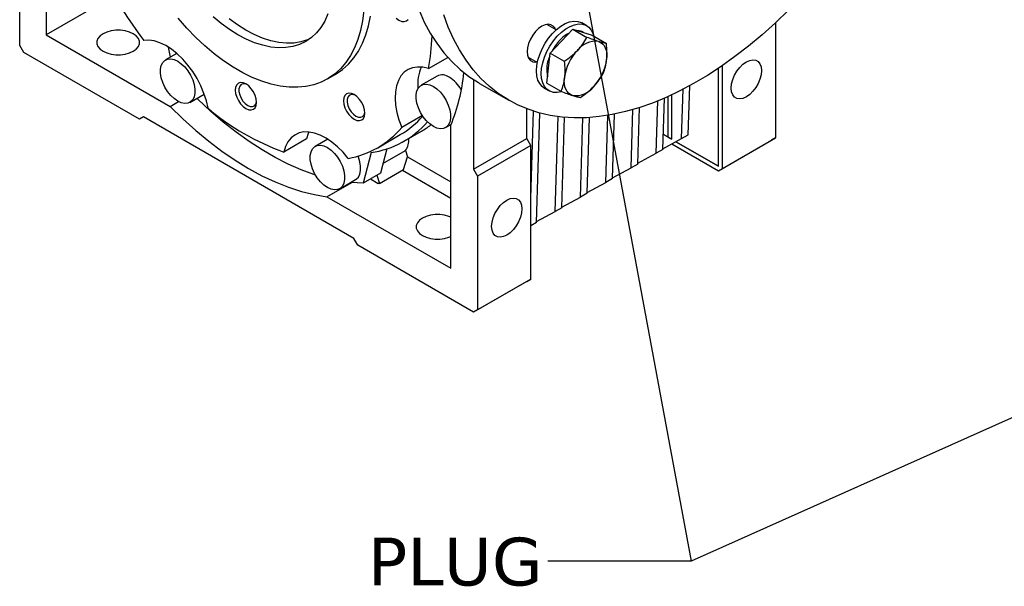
# Model space of a CAD drawing. Header units: millimetres. Extents: x 38 to 1638, y 38 to 1257.
# Tile 6 of 13: x 1086 to 1348, y 835 to 986. Entities that reach past the tile are written whole.
import ezdxf

# ---------------------------------------------------------------- set-up
doc = ezdxf.new("R2010")
doc.units = ezdxf.units.MM
doc.header["$LTSCALE"] = 6
doc.linetypes.add('SLD-Solid', pattern=[0])
doc.layers.add('TEXT', color=140, linetype='SLD-Solid', lineweight=25)
doc.styles.add('SLDTEXTSTYLE0', font='VERDANA.TTF')
doc.styles.get("Standard").update_dxf_attribs({"font": 'VERDANA.TTF'})
doc.dimstyles.new('SLDDIMSTYLE0', dxfattribs={"dimtxt": 0.18, "dimasz": 6.096, "dimexe": 0, "dimexo": 0.0625, "dimgap": 0, "dimtad": 0, "dimtih": 1, "dimtoh": 1, "dimdec": 0, "dimrnd": 1e-09, "dimzin": 0, "dimdsep": 46, "dimtxsty": 'Standard', "dimblk1": 'DOT', "dimblk2": 'DOT', "dimsah": 1, "dimcen": 0.09, "dimadec": 0, "dimazin": 0, "dimtfac": 6.096, "dimtdec": 0, "dimtofl": 0, "dimtmove": 0, "dimatfit": 3, "dimldrblk": 'DOT', "dimfxl": 0, "dimfrac": 2, "dimtolj": 1, "dimtzin": 0, "dimarcsym": 0})

# ---------------------------------------------------------------- blocks, each defined once
blk = doc.blocks.new('_Dot')
at = {"color": 0, "linetype": 'ByBlock', "lineweight": -2}
blk.add_line((-0.5, 0), (-1, 0), dxfattribs=at)
at = {"color": 0, "linetype": 'ByBlock', "const_width": 0.5}
blk.add_lwpolyline([(-0.25, 0, 1), (0.25, 0, 1)], format="xyb", close=True, dxfattribs=at)

msp = doc.modelspace()

# ---------------------------------------------------------------- linework, layer by layer
for p, q in [((1093.121, 1019.646), (1093.121, 981.622)), ((1086.05, 978.763), (1086.05, 1014.283)), ((1109.144, 990.872), (1093.121, 981.622)), ((1228.584, 982.95), (1226.112, 984.377)), ((1236.688, 984.045), (1235.415, 984.78)), ((1286.875, 984.861), (1286.875, 954.275)), ((1093.121, 981.622), (1126.049, 962.613)), ((1229.952, 979.93), (1232.971, 983.113)), ((1232.971, 983.113), (1236.729, 980.943)), ((1232.971, 983.113), (1235.56, 982.309)), ((1235.56, 982.309), (1238.149, 981.505)), ((1235.852, 982.219), (1235.688, 982.313)), ((1238.149, 981.505), (1241.908, 979.336)), ((1087.11, 976.926), (1086.05, 978.763)), ((1126.136, 975.712), (1125.603, 978.318)), ((1226.934, 976.748), (1229.952, 979.93)), ((1117.869, 959.169), (1087.11, 976.926)), ((1127.8, 976.673), (1124.783, 974.931)), ((1221.113, 975.716), (1223.585, 974.289)), ((1226.504, 972.761), (1226.934, 976.748)), ((1226.934, 976.748), (1230.692, 974.578)), ((1194.616, 972.641), (1199.783, 975.624)), ((1272.726, 946.107), (1272.726, 973.426)), ((1167.78, 969.885), (1169.902, 971.11)), ((1196.931, 970.66), (1192.688, 968.211)), ((1226.075, 968.775), (1226.504, 972.761)), ((1271.665, 946.719), (1271.665, 972.706)), ((1206.611, 969.717), (1206.611, 945.909)), ((1208.234, 968.718), (1216.012, 964.228)), ((1226.075, 968.775), (1229.834, 966.605)), ((1263.658, 955.046), (1264.059, 968.084)), ((1131.282, 963.673), (1135.071, 965.86)), ((1225.416, 967.459), (1226.688, 966.724)), ((1259.291, 953.864), (1259.291, 965.67)), ((1261.89, 954.025), (1262.294, 967.147)), ((1126.049, 962.613), (1128.243, 963.879)), ((1255.172, 950.147), (1255.601, 964.059)), ((1256.94, 951.168), (1257.36, 964.799)), ((1258.23, 965.184), (1258.23, 954.476)), ((1193.019, 960.167), (1187.543, 957.006)), ((1220.753, 954.073), (1220.753, 961.966)), ((1221.814, 938.205), (1222.526, 961.34)), ((1223.353, 931.778), (1224.247, 960.832)), ((1241.737, 942.391), (1242.286, 960.216)), ((1243.505, 943.412), (1244.032, 960.535)), ((1248.455, 946.269), (1248.931, 961.737)), ((1250.223, 947.29), (1250.684, 962.272)), ((1118.93, 959.782), (1117.869, 959.169)), ((1118.93, 959.782), (1117.869, 959.169)), ((1174.792, 927.534), (1118.93, 959.782)), ((1199.187, 956.952), (1200.692, 957.821)), ((1200.601, 919.575), (1200.601, 957.599)), ((1228.302, 934.635), (1229.079, 959.88)), ((1230.07, 935.656), (1230.81, 959.694)), ((1235.02, 938.513), (1235.668, 959.562)), ((1236.788, 939.534), (1237.407, 959.645)), ((1181.151, 951.624), (1187.161, 955.093)), ((1188.161, 953.361), (1192.757, 956.015)), ((1257.063, 955.15), (1258.23, 954.476)), ((1259.291, 953.864), (1257.063, 955.15)), ((1261.89, 954.025), (1263.658, 955.046)), ((1162.235, 953.941), (1156.225, 950.471)), ((1167.899, 953.895), (1164.561, 951.968)), ((1206.611, 945.909), (1220.753, 954.073)), ((1221.814, 952.236), (1207.672, 944.072)), ((1221.814, 952.236), (1220.753, 954.073)), ((1221.814, 916.716), (1221.814, 952.236)), ((1256.946, 951.366), (1261.89, 954.025)), ((1258.23, 954.476), (1259.291, 953.864)), ((1259.301, 952.632), (1271.665, 945.494)), ((1271.665, 946.719), (1260.399, 953.223)), ((1260.4, 953.224), (1271.665, 946.719)), ((1271.665, 945.494), (1285.814, 953.663)), ((1272.726, 946.107), (1286.875, 954.275)), ((1286.875, 954.275), (1285.814, 953.663)), ((1179.443, 950.33), (1177.273, 942.231)), ((1183.595, 951.322), (1181.87, 944.884)), ((1182.561, 947.465), (1188.55, 950.922)), ((1188.55, 950.922), (1189.052, 949.232)), ((1250.229, 947.488), (1255.172, 950.147)), ((1256.94, 951.168), (1255.172, 950.147)), ((1188.031, 945.797), (1189.052, 949.232)), ((1189.052, 949.232), (1200.601, 942.565)), ((1250.223, 947.29), (1248.455, 946.269)), ((1181.87, 944.884), (1177.273, 942.231)), ((1180.971, 944.365), (1181.642, 942.109)), ((1181.642, 942.109), (1188.031, 945.797)), ((1187.754, 945.638), (1200.601, 938.222)), ((1206.611, 945.909), (1207.672, 944.072)), ((1243.511, 943.61), (1248.455, 946.269)), ((1271.665, 945.494), (1272.726, 946.107)), ((1167.672, 938.584), (1174.256, 942.384)), ((1171.06, 940.709), (1175.303, 943.159)), ((1179.214, 943.351), (1181.308, 942.142)), ((1181.642, 942.109), (1181.308, 942.142)), ((1207.672, 944.072), (1207.672, 908.552)), ((1236.794, 939.732), (1241.737, 942.391)), ((1243.505, 943.412), (1241.737, 942.391)), ((1236.788, 939.534), (1235.02, 938.513)), ((1167.672, 938.584), (1200.601, 919.575)), ((1230.076, 935.854), (1235.02, 938.513)), ((1223.359, 931.976), (1228.302, 934.635)), ((1230.07, 935.656), (1228.302, 934.635)), ((1223.353, 931.778), (1221.814, 930.89)), ((1175.852, 925.696), (1174.792, 927.534)), ((1206.611, 907.94), (1175.852, 925.696)), ((1220.753, 916.104), (1206.611, 907.94)), ((1221.814, 916.716), (1207.672, 908.552)), ((1220.753, 916.104), (1221.814, 916.716)), ((1207.672, 908.552), (1206.611, 907.94))]:
    msp.add_line(p, q)
at = {"flags": 128}
for points in [[(1187.519, 1014.502), (1187.615, 1010.319), (1187.9, 1006.257), (1188.376, 1002.328), (1189.039, 998.541), (1189.889, 994.907), (1190.924, 991.437), (1192.14, 988.138), (1193.534, 985.021), (1195.102, 982.093), (1196.84, 979.362), (1198.745, 976.837), (1200.809, 974.523), (1203.028, 972.426), (1205.396, 970.554), (1207.907, 968.909), (1208.234, 968.718)], [(1177.47, 988.055), (1177.134, 985.339), (1176.609, 982.77), (1175.897, 980.363), (1175.002, 978.132), (1173.93, 976.089), (1172.687, 974.246), (1171.28, 972.614), (1169.717, 971.202), (1168.006, 970.018), (1166.158, 969.069), (1164.184, 968.36), (1162.094, 967.895), (1159.9, 967.678), (1157.616, 967.709), (1155.254, 967.987), (1152.828, 968.513), (1150.351, 969.282), (1147.838, 970.29), (1145.303, 971.531), (1142.761, 972.998), (1140.227, 974.684), (1137.714, 976.577), (1135.237, 978.668), (1132.811, 980.944), (1130.449, 983.392), (1128.164, 985.999)], [(1167.953, 987.16), (1167.103, 985.281), (1166.078, 983.598), (1164.885, 982.124), (1163.533, 980.87), (1162.032, 979.846), (1160.395, 979.058), (1158.633, 978.514), (1156.76, 978.218), (1154.79, 978.171), (1152.739, 978.374), (1150.621, 978.825), (1148.453, 979.522), (1146.251, 980.458), (1144.032, 981.627), (1141.814, 983.02), (1139.612, 984.625), (1137.444, 986.432)], [(1169.902, 971.11), (1170.127, 971.243), (1171.838, 972.427), (1173.401, 973.839), (1174.808, 975.471), (1176.052, 977.314), (1177.123, 979.357), (1178.018, 981.588), (1178.73, 983.995), (1179.255, 986.564)], [(1290.289, 988.16), (1286.809, 984.799), (1283.273, 981.616), (1279.691, 978.62), (1276.071, 975.819), (1272.425, 973.22), (1268.761, 970.83), (1265.09, 968.655), (1261.422, 966.703), (1257.766, 964.977), (1254.132, 963.482), (1250.53, 962.223), (1246.969, 961.203), (1243.46, 960.424), (1240.012, 959.889), (1236.634, 959.6), (1233.335, 959.556), (1230.124, 959.758), (1227.01, 960.206), (1224.001, 960.899), (1221.106, 961.833), (1218.331, 963.008), (1215.685, 964.419), (1213.174, 966.063), (1210.806, 967.936), (1208.587, 970.032), (1206.523, 972.347), (1204.619, 974.872), (1202.88, 977.603), (1201.312, 980.531), (1199.918, 983.648), (1198.702, 986.946)], [(1163.06, 980.511), (1162.516, 980.283), (1160.755, 979.739), (1158.882, 979.442), (1156.912, 979.395), (1154.86, 979.598), (1152.742, 980.05), (1150.574, 980.746), (1148.372, 981.683), (1146.154, 982.852), (1143.935, 984.244), (1141.733, 985.85)], [(1186.08, 986.043), (1186.812, 985.509), (1187.544, 985.198), (1188.227, 985.13), (1188.812, 985.311), (1189.262, 985.728)], [(1228.404, 983.054), (1228.262, 983.357), (1227.799, 983.941), (1227.183, 984.296), (1226.446, 984.406), (1225.624, 984.263), (1224.758, 983.876), (1223.893, 983.264), (1223.071, 982.457), (1222.333, 981.497), (1221.718, 980.43), (1221.254, 979.311), (1220.967, 978.196), (1220.869, 977.14)], [(1225.416, 967.459), (1224.835, 967.883), (1224.196, 968.643), (1223.727, 969.607), (1223.441, 970.749), (1223.344, 972.038), (1223.441, 973.437), (1223.727, 974.91), (1224.196, 976.416), (1224.835, 977.914), (1225.626, 979.362), (1226.548, 980.723), (1227.575, 981.958), (1228.679, 983.033), (1229.831, 983.92), (1230.999, 984.594), (1232.151, 985.037), (1233.256, 985.237), (1234.283, 985.188), (1235.204, 984.892), (1235.415, 984.78)], [(1229.902, 966.453), (1228.848, 966.267), (1227.82, 966.316), (1226.899, 966.613), (1226.108, 967.148), (1225.469, 967.909), (1225, 968.873), (1224.713, 970.015), (1224.617, 971.303), (1224.713, 972.703), (1225, 974.175), (1225.469, 975.681), (1226.108, 977.179), (1226.899, 978.628), (1227.82, 979.988), (1228.848, 981.223), (1229.952, 982.298), (1231.104, 983.185), (1232.272, 983.86), (1233.424, 984.303), (1234.528, 984.502), (1235.555, 984.453), (1236.477, 984.157), (1237.268, 983.621), (1237.907, 982.861), (1238.376, 981.897), (1238.562, 981.267)], [(1116.236, 981.903), (1115.24, 982.362), (1114.092, 982.681), (1112.85, 982.845), (1111.576, 982.845), (1110.333, 982.681), (1109.185, 982.362), (1108.189, 981.903), (1107.395, 981.328), (1106.842, 980.666), (1106.558, 979.949), (1106.558, 979.213), (1106.842, 978.496), (1107.395, 977.833), (1108.189, 977.258), (1109.185, 976.799), (1110.333, 976.48), (1111.576, 976.317), (1112.85, 976.317), (1114.092, 976.48), (1115.24, 976.799), (1116.236, 977.258), (1117.03, 977.833), (1117.583, 978.496), (1117.867, 979.213), (1117.867, 979.949), (1117.583, 980.666), (1117.03, 981.328), (1116.236, 981.903)], [(1136.082, 962.099), (1135.64, 964.062), (1135.001, 966.054), (1134.176, 968.037), (1133.181, 969.974), (1132.035, 971.83), (1130.759, 973.569), (1129.377, 975.16), (1127.913, 976.573), (1126.397, 977.782), (1124.855, 978.763), (1123.317, 979.499), (1121.811, 979.977), (1120.366, 980.186), (1119.007, 980.124)], [(1239.824, 979.848), (1240.38, 979.605), (1240.867, 979.243), (1241.278, 978.769), (1241.604, 978.191), (1241.841, 977.519), (1241.985, 976.763), (1242.033, 975.938), (1241.984, 975.057)], [(1220.869, 977.14), (1220.967, 976.197), (1221.254, 975.414), (1221.718, 974.83), (1222.333, 974.474), (1223.071, 974.365), (1223.404, 974.394)], [(1128.033, 974.61), (1128.988, 973.942), (1129.902, 973.071), (1130.734, 972.036), (1131.448, 970.882), (1132.013, 969.658), (1132.404, 968.419), (1132.604, 967.218), (1132.604, 966.108), (1132.404, 965.138), (1132.013, 964.35), (1131.448, 963.779), (1130.734, 963.449), (1129.902, 963.374), (1128.988, 963.559), (1128.033, 963.994), (1127.077, 964.662), (1126.163, 965.533), (1125.331, 966.568), (1124.617, 967.722), (1124.052, 968.946), (1123.661, 970.185), (1123.461, 971.386), (1123.461, 972.496), (1123.661, 973.466), (1124.052, 974.254), (1124.617, 974.825), (1125.331, 975.155), (1126.163, 975.23), (1127.077, 975.045), (1128.033, 974.61)], [(1194.616, 972.641), (1193.137, 972.984), (1191.732, 973.057), (1190.427, 972.858), (1189.246, 972.39), (1188.212, 971.664), (1187.344, 970.692), (1186.657, 969.491), (1186.165, 968.086), (1185.877, 966.501), (1185.798, 964.767), (1185.929, 962.915), (1186.269, 960.98), (1186.81, 958.998), (1187.543, 957.006)], [(1279.09, 965.14), (1278.194, 964.739), (1277.344, 964.592), (1276.581, 964.705), (1275.944, 965.073), (1275.465, 965.677), (1275.167, 966.488), (1275.066, 967.463), (1275.167, 968.555), (1275.465, 969.709), (1275.944, 970.867), (1276.581, 971.97), (1277.344, 972.964), (1278.194, 973.799), (1279.09, 974.432), (1279.985, 974.832), (1280.835, 974.98), (1281.598, 974.867), (1282.235, 974.499), (1282.715, 973.895), (1283.012, 973.084), (1283.113, 972.109), (1283.012, 971.017), (1282.715, 969.863), (1282.235, 968.705), (1281.598, 967.602), (1280.835, 966.608), (1279.985, 965.773), (1279.09, 965.14)], [(1146.154, 968.562), (1145.422, 968.874), (1144.739, 968.941), (1144.154, 968.76), (1143.704, 968.343), (1143.422, 967.719), (1143.325, 966.929), (1143.422, 966.028), (1143.704, 965.077), (1144.154, 964.141), (1144.739, 963.284), (1145.422, 962.564), (1146.154, 962.03), (1146.886, 961.719), (1147.568, 961.651), (1148.154, 961.832), (1148.603, 962.249), (1148.886, 962.874), (1148.982, 963.663), (1148.886, 964.564), (1148.603, 965.515), (1148.154, 966.451), (1147.568, 967.308), (1146.886, 968.028), (1146.154, 968.562)], [(1146.404, 968.405), (1145.97, 968.558), (1145.362, 968.589), (1144.856, 968.375), (1144.494, 967.934), (1144.306, 967.301), (1144.306, 966.529), (1144.494, 965.679), (1144.856, 964.82), (1145.362, 964.023), (1145.97, 963.351), (1146.632, 962.858), (1147.294, 962.586), (1147.903, 962.556), (1148.408, 962.77), (1148.77, 963.211), (1148.958, 963.843), (1148.971, 963.959)], [(1195.938, 967.889), (1196.893, 967.221), (1197.807, 966.351), (1198.639, 965.316), (1199.353, 964.161), (1199.918, 962.937), (1200.309, 961.698), (1200.509, 960.497), (1200.509, 959.388), (1200.309, 958.418), (1199.918, 957.63), (1199.353, 957.058), (1198.639, 956.728), (1197.807, 956.654), (1196.893, 956.838), (1195.938, 957.274), (1194.982, 957.942), (1194.068, 958.812), (1193.236, 959.847), (1192.522, 961.002), (1191.957, 962.226), (1191.566, 963.465), (1191.367, 964.665), (1191.367, 965.775), (1191.566, 966.745), (1191.957, 967.533), (1192.522, 968.105), (1193.236, 968.435), (1194.068, 968.509), (1194.982, 968.325), (1195.938, 967.889)], [(1232.928, 965.509), (1232.372, 965.752), (1231.885, 966.114), (1231.475, 966.588), (1231.148, 967.166), (1230.911, 967.838), (1230.767, 968.594), (1230.719, 969.419), (1230.768, 970.3)], [(1174.904, 965.717), (1174.172, 966.028), (1173.489, 966.096), (1172.904, 965.915), (1172.454, 965.498), (1172.172, 964.873), (1172.075, 964.084), (1172.172, 963.183), (1172.454, 962.232), (1172.904, 961.296), (1173.489, 960.439), (1174.172, 959.718), (1174.904, 959.185), (1175.636, 958.873), (1176.318, 958.806), (1176.904, 958.987), (1177.353, 959.404), (1177.636, 960.028), (1177.732, 960.818), (1177.636, 961.719), (1177.353, 962.67), (1176.904, 963.606), (1176.318, 964.463), (1175.636, 965.183), (1174.904, 965.717)], [(1175.154, 965.559), (1174.72, 965.713), (1174.112, 965.743), (1173.606, 965.529), (1173.244, 965.088), (1173.056, 964.456), (1173.056, 963.683), (1173.244, 962.834), (1173.606, 961.975), (1174.112, 961.177), (1174.72, 960.505), (1175.382, 960.013), (1176.044, 959.741), (1176.653, 959.71), (1177.158, 959.924), (1177.52, 960.365), (1177.708, 960.998), (1177.721, 961.113)], [(1126.049, 962.613), (1129.396, 959.319), (1132.809, 956.228), (1136.275, 953.351), (1139.781, 950.698), (1143.314, 948.281), (1146.861, 946.107), (1150.407, 944.186), (1153.94, 942.524), (1157.447, 941.129), (1160.913, 940.004), (1164.326, 939.155), (1167.672, 938.584)], [(1164.6, 944.394), (1164.208, 944.521), (1160.799, 945.761), (1157.358, 947.261), (1153.897, 949.015), (1150.431, 951.016), (1146.97, 953.258), (1143.529, 955.731), (1140.12, 958.426), (1136.756, 961.334), (1133.449, 964.444), (1133.141, 964.746)], [(1173.3, 948.781), (1171.942, 950.412), (1170.496, 951.872), (1168.99, 953.133), (1167.452, 954.173), (1165.91, 954.971), (1164.394, 955.514), (1162.931, 955.79), (1161.548, 955.795), (1160.272, 955.529), (1159.126, 954.997), (1158.131, 954.208), (1157.307, 953.177), (1156.667, 951.924), (1156.225, 950.471)], [(1162.852, 955.797), (1162.678, 955.393), (1162.235, 953.941)], [(1167.81, 951.646), (1168.766, 950.979), (1169.68, 950.108), (1170.512, 949.073), (1171.226, 947.918), (1171.791, 946.695), (1172.182, 945.455), (1172.381, 944.255), (1172.381, 943.145), (1172.182, 942.175), (1171.791, 941.387), (1171.226, 940.815), (1170.512, 940.485), (1169.68, 940.411), (1168.766, 940.595), (1167.81, 941.031), (1166.855, 941.699), (1165.941, 942.569), (1165.109, 943.604), (1164.395, 944.759), (1163.83, 945.983), (1163.439, 947.222), (1163.239, 948.423), (1163.239, 949.532), (1163.439, 950.502), (1163.83, 951.29), (1164.395, 951.862), (1165.109, 952.192), (1165.941, 952.267), (1166.855, 952.082), (1167.81, 951.646)], [(1175.303, 943.159), (1175.469, 943.265), (1176.033, 943.836), (1176.424, 944.624), (1176.624, 945.594), (1176.624, 946.704), (1176.424, 947.905), (1176.033, 949.144), (1175.931, 949.399)], [(1177.273, 942.231), (1174.117, 942.397), (1174.003, 942.408)], [(1215.45, 928.401), (1214.555, 928.001), (1213.704, 927.854), (1212.942, 927.967), (1212.305, 928.335), (1211.825, 928.939), (1211.528, 929.749), (1211.427, 930.725), (1211.528, 931.817), (1211.825, 932.971), (1212.305, 934.128), (1212.942, 935.232), (1213.704, 936.226), (1214.555, 937.06), (1215.45, 937.694), (1216.345, 938.094), (1217.196, 938.241), (1217.959, 938.128), (1218.596, 937.76), (1219.075, 937.156), (1219.373, 936.346), (1219.474, 935.37), (1219.373, 934.278), (1219.075, 933.124), (1218.596, 931.967), (1217.959, 930.863), (1217.196, 929.869), (1216.345, 929.035), (1215.45, 928.401)], [(1200.601, 933.17), (1200.093, 933.378), (1198.945, 933.697), (1197.702, 933.86), (1196.428, 933.86), (1195.186, 933.697), (1194.038, 933.378), (1193.042, 932.919), (1192.248, 932.344), (1191.695, 931.681), (1191.411, 930.964), (1191.411, 930.228), (1191.695, 929.511), (1192.248, 928.849), (1193.042, 928.274), (1194.038, 927.815), (1195.186, 927.496), (1196.428, 927.332), (1197.702, 927.332), (1198.945, 927.496), (1200.093, 927.815), (1200.601, 928.023)]]:
    msp.add_lwpolyline(points, dxfattribs=at)
for centre, radius, start, end in [((1215.294, 1052.161), 120.251, 203.19778, 216.80222), ((1140.775, 983.193), 54.866, 348.91078, 357.97289), ((1236.315, 973.955), 9.206, 117.9772, 137.49605), ((1234.267, 979.797), 2.889, 60.548, 88.40262), ((1239.301, 971.001), 13.405, 136.80857, 151.84007), ((1239.049, 973.875), 6.022, 82.60578, 143.36751), ((1235.097, 972.286), 9.036, 155.87372, 191.83579), ((1243.57, 968.557), 12.92, 136.38609, 172.24725), ((1229.182, 976.8), 12.92, 316.38609, 352.24725), ((1203.431, 968.513), 11.643, 157.14947, 185.68853), ((1198.28, 967.722), 3.234, 54.01716, 114.67238), ((1151.787, 977.12), 52.572, 338.2038, 353.93406), ((1195.194, 962.365), 9.404, 29.54549, 57.97673), ((1233.703, 971.482), 6.022, 262.60578, 323.36751), ((1178.455, 1012.238), 65.645, 229.79902, 250.20635), ((1175.08, 975.916), 24.074, 300.12239, 318.59004), ((1175.847, 974.673), 24.608, 278.40413, 318.86718), ((1180.702, 976.893), 24.109, 300.00368, 307.24064), ((1169.199, 972.327), 23.901, 279.88002, 320.13073), ((1185.339, 953.412), 4.063, 322.19598, 9.01426)]:
    msp.add_arc(centre, radius, start, end)
for points, knots in [([(1234.216, 977.469), (1234.472, 977.738), (1234.717, 978.017), (1235.184, 978.585), (1235.403, 978.873), (1236.026, 979.746), (1236.393, 980.34), (1236.729, 980.943)], [0, 0, 0, 0, 0.25, 0.25, 0.5, 0.5, 1, 1, 1, 1]), ([(1239.824, 979.848), (1239.604, 979.916), (1239.371, 979.991), (1238.889, 980.154), (1238.637, 980.241), (1237.859, 980.518), (1237.306, 980.723), (1236.729, 980.943)], [0, 0, 0, 0, 0.25, 0.25, 0.5, 0.5, 1, 1, 1, 1]), ([(1241.908, 979.336), (1241.638, 979.378), (1241.339, 979.437), (1240.652, 979.603), (1240.265, 979.711), (1239.824, 979.848)], [0, 0, 0, 0, 0.5, 0.5, 1, 1, 1, 1]), ([(1241.984, 975.057), (1242.02, 975.396), (1242.045, 975.742), (1242.071, 976.441), (1242.073, 976.795), (1242.048, 977.867), (1241.992, 978.596), (1241.908, 979.336)], [0, 0, 0, 0, 0.25, 0.25, 0.5, 0.5, 1, 1, 1, 1]), ([(1230.692, 974.578), (1231.338, 975.008), (1231.968, 975.463), (1233.151, 976.423), (1233.705, 976.93), (1234.216, 977.469)], [0, 0, 0, 0, 0.5, 0.5, 1, 1, 1, 1]), ([(1230.692, 974.578), (1230.776, 973.837), (1230.833, 973.106), (1230.865, 971.677), (1230.841, 970.979), (1230.768, 970.3)], [0, 0, 0, 0, 0.5, 0.5, 1, 1, 1, 1]), ([(1241.049, 971.362), (1241.274, 971.926), (1241.472, 972.509), (1241.79, 973.735), (1241.911, 974.378), (1241.984, 975.057)], [0, 0, 0, 0, 0.5, 0.5, 1, 1, 1, 1]), ([(1238.536, 967.888), (1238.792, 968.158), (1239.038, 968.436), (1239.504, 969.004), (1239.724, 969.292), (1240.346, 970.165), (1240.714, 970.76), (1241.049, 971.362)], [0, 0, 0, 0, 0.25, 0.25, 0.5, 0.5, 1, 1, 1, 1]), ([(1230.768, 970.3), (1230.732, 969.961), (1230.683, 969.628), (1230.565, 968.983), (1230.495, 968.669), (1230.255, 967.749), (1230.058, 967.167), (1229.834, 966.605)], [0, 0, 0, 0, 0.25, 0.25, 0.5, 0.5, 1, 1, 1, 1]), ([(1235.012, 964.997), (1235.658, 965.427), (1236.288, 965.882), (1237.471, 966.842), (1238.025, 967.349), (1238.536, 967.888)], [0, 0, 0, 0, 0.5, 0.5, 1, 1, 1, 1]), ([(1229.834, 966.605), (1230.412, 966.384), (1230.965, 966.178), (1232.003, 965.809), (1232.487, 965.646), (1232.928, 965.509)], [0, 0, 0, 0, 0.5, 0.5, 1, 1, 1, 1]), ([(1232.928, 965.509), (1233.148, 965.441), (1233.357, 965.379), (1233.747, 965.271), (1233.93, 965.223), (1234.445, 965.098), (1234.744, 965.04), (1235.012, 964.997)], [0, 0, 0, 0, 0.25, 0.25, 0.5, 0.5, 1, 1, 1, 1])]:
    msp.add_open_spline(points, degree=3, knots=knots)

# ---------------------------------------------------------------- texts
at = {"layer": 'TEXT', "insert": (1178.52, 848.007), "char_height": 12.7, "attachment_point": 1, "style": 'SLDTEXTSTYLE0'}
msp.add_mtext('PLUG', dxfattribs=at)

# ---------------------------------------------------------------- leaders
at = {"layer": 'TEXT'}
for points in [[(1216.207, 1101.775), (1264.418, 841.758), (1226.318, 841.758)], [(1469.069, 933.22), (1264.418, 841.758), (1226.318, 841.758)]]:
    msp.add_leader(points, dimstyle='SLDDIMSTYLE0', dxfattribs=at)

doc.saveas('drawing.dxf')
